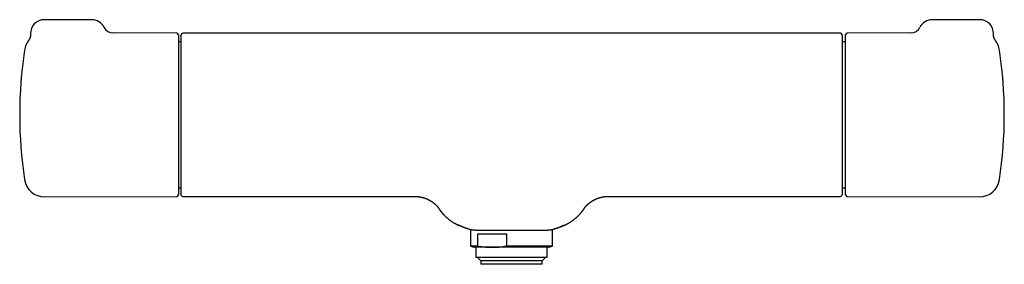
# Model space of a CAD drawing. Header units: millimetres. Extents: x 8 to 808, y 12 to 392.
# Tile 3 of 6: x 243 to 532, y 320 to 392. Entities that reach past the tile are written whole.
import ezdxf

# ---------------------------------------------------------------- set-up
doc = ezdxf.new("R2010")
doc.units = ezdxf.units.MM

msp = doc.modelspace()

# ---------------------------------------------------------------- linework, layer by layer
at = {"color": 7, "linetype": 'Continuous', "lineweight": 30}
for p, q in [((263.81, 392.45), (249.81, 392.45)), ((524.98, 392.45), (510.98, 392.45)), ((288.82, 388.45), (270.08, 388.53)), ((483.96, 388.46), (290.56, 388.46)), ((483.96, 388.46), (483.96, 388.46)), ((504.71, 388.53), (485.98, 388.45)), ((289.31, 387.95), (289.31, 340.94)), ((290.06, 385.96), (289.31, 385.96)), ((485.48, 385.96), (484.46, 385.96)), ((485.48, 340.94), (485.48, 387.95)), ((529.59, 386.28), (529.59, 386.28)), ((289.31, 342.93), (290.06, 342.93)), ((484.46, 342.93), (485.48, 342.93)), ((249.98, 340.28), (288.82, 340.44)), ((290.56, 340.44), (358.8, 340.44)), ((358.8, 340.44), (358.8, 340.44)), ((415.71, 340.44), (483.96, 340.44)), ((415.71, 340.44), (415.71, 340.44)), ((485.98, 340.44), (524.81, 340.28)), ((365.56, 337.35), (365.53, 337.39)), ((408.95, 337.35), (408.98, 337.39)), ((375.21, 330.72), (375.21, 325.83)), ((399.31, 325.83), (399.31, 330.72)), ((402.57, 331.83), (402.59, 331.84)), ((377.33, 329.45), (385.74, 329.45)), ((377.33, 325.83), (377.33, 329.45)), ((385.74, 329.45), (385.74, 325.83)), ((375.21, 325.83), (376.26, 325.45)), ((377.33, 325.83), (375.21, 325.83)), ((381.54, 325.45), (376.26, 325.45)), ((376.76, 325.45), (376.76, 322.45)), ((398.26, 325.45), (381.54, 325.45)), ((399.31, 325.83), (385.74, 325.83)), ((397.76, 322.45), (397.76, 325.45)), ((398.26, 325.45), (399.31, 325.83)), ((397.76, 322.45), (376.76, 322.45)), ((377.26, 322.45), (378.26, 321.45)), ((378.26, 321.45), (378.26, 320.45)), ((396.26, 321.45), (378.26, 321.45)), ((396.26, 321.45), (397.26, 322.45)), ((396.26, 320.45), (396.26, 321.45)), ((396.26, 320.45), (378.26, 320.45))]:
    msp.add_line(p, q, dxfattribs=at)
for centre, radius, start, end in [((249.81, 388.45), 4, 90, 182.7537), ((263.81, 388.45), 4, 26.1406, 90), ((510.98, 388.45), 4, 90, 153.8604), ((524.98, 388.45), 4, 357.2463, 90), ((270.1, 391.53), 3, 206.1371, 269.725), ((288.81, 387.95), 0.5, 0, 89.75), ((290.56, 387.96), 0.5, 90.0032, 179.9544), ((483.96, 387.96), 0.5, 0.0039, 90.0032), ((485.98, 387.95), 0.5, 90.25, 180), ((504.69, 391.53), 3, 270.2749, 333.8616), ((249.95, 382.62), 6, 142.392, 171.5732), ((524.84, 382.62), 6, 8.4268, 37.6087), ((372.61, 364.45), 130, 171.5732, 188.4268), ((402.18, 364.45), 130, 351.5732, 8.4268), ((249.95, 346.28), 6, 188.4268, 270.25), ((524.84, 346.28), 6, 269.75, 351.5732), ((288.81, 340.94), 0.5, 270.25, 0), ((290.56, 340.94), 0.5, 180, 270.0007), ((483.96, 340.94), 0.5, 269.9997, 359.9999), ((485.98, 340.94), 0.5, 180, 269.75), ((265.89, 82.75), 270.72, 66.7193, 66.9411), ((512.42, 73.88), 280.36, 113.0627, 113.2768)]:
    msp.add_arc(centre, radius, start, end, dxfattribs=at)
for points, knots in [([(245.82, 388.25), (245.82, 388.23), (245.82, 388.17), (245.82, 388.08), (245.82, 387.99), (245.81, 387.9), (245.81, 387.82), (245.8, 387.73), (245.79, 387.64), (245.77, 387.56), (245.75, 387.48), (245.73, 387.39), (245.71, 387.31), (245.69, 387.23), (245.66, 387.15), (245.64, 387.07), (245.61, 386.99), (245.58, 386.92), (245.54, 386.84), (245.51, 386.77), (245.47, 386.7), (245.43, 386.63), (245.4, 386.57), (245.36, 386.5), (245.32, 386.44), (245.27, 386.38), (245.24, 386.33), (245.21, 386.3), (245.2, 386.28)], [0, 0, 0, 0, 0.041705, 0.083405, 0.124968, 0.166387, 0.207655, 0.248762, 0.2897, 0.330458, 0.371024, 0.411386, 0.451528, 0.491432, 0.531081, 0.570451, 0.609517, 0.648249, 0.686613, 0.724568, 0.762067, 0.799053, 0.835457, 0.871198, 0.906174, 0.940259, 0.973299, 1, 1, 1, 1]), ([(529.59, 386.28), (529.58, 386.3), (529.55, 386.34), (529.51, 386.4), (529.46, 386.46), (529.42, 386.53), (529.37, 386.61), (529.33, 386.68), (529.29, 386.76), (529.26, 386.83), (529.22, 386.91), (529.19, 386.99), (529.16, 387.07), (529.13, 387.15), (529.1, 387.24), (529.08, 387.32), (529.05, 387.41), (529.03, 387.49), (529.02, 387.58), (529, 387.67), (528.99, 387.75), (528.98, 387.84), (528.98, 387.93), (528.97, 388.02), (528.97, 388.1), (528.97, 388.18), (528.97, 388.23), (528.97, 388.25)], [0, 0, 0, 0, 0.032344, 0.068897, 0.106926, 0.145942, 0.185627, 0.225778, 0.266265, 0.306999, 0.347921, 0.388988, 0.430169, 0.471442, 0.51279, 0.554201, 0.595663, 0.63717, 0.678713, 0.72029, 0.761894, 0.803523, 0.845174, 0.886843, 0.92853, 0.970233, 1, 1, 1, 1]), ([(290.06, 346.52), (290.06, 346.64), (290.06, 346.86), (290.06, 347.21), (290.06, 347.57), (290.06, 347.93), (290.06, 348.29), (290.06, 348.63), (290.06, 348.95), (290.06, 349.28), (290.06, 349.62), (290.06, 349.95), (290.06, 350.32), (290.06, 350.73), (290.06, 351.18), (290.06, 351.63), (290.06, 352.09), (290.06, 352.55), (290.06, 353.01), (290.06, 353.47), (290.06, 353.93), (290.06, 354.4), (290.06, 354.87), (290.06, 355.35), (290.06, 355.83), (290.06, 356.31), (290.06, 356.8), (290.06, 357.31), (290.06, 357.82), (290.06, 358.35), (290.06, 358.87), (290.06, 359.41), (290.06, 359.93), (290.06, 360.45), (290.06, 360.97), (290.06, 361.48), (290.06, 362), (290.06, 362.51), (290.06, 363.03), (290.06, 363.55), (290.06, 364.07), (290.06, 364.59), (290.06, 365.12), (290.06, 365.66), (290.06, 366.2), (290.06, 366.75), (290.06, 367.29), (290.06, 367.82), (290.06, 368.34), (290.06, 368.85), (290.06, 369.36), (290.06, 369.87), (290.06, 370.37), (290.06, 370.88), (290.06, 371.37), (290.06, 371.87), (290.06, 372.36), (290.06, 372.83), (290.06, 373.27), (290.06, 373.69), (290.06, 374.1), (290.06, 374.52), (290.06, 374.93), (290.06, 375.35), (290.06, 375.79), (290.06, 376.24), (290.06, 376.69), (290.06, 377.13), (290.06, 377.56), (290.06, 377.99), (290.06, 378.41), (290.06, 378.83), (290.06, 379.23), (290.06, 379.62), (290.06, 379.98), (290.06, 380.32), (290.06, 380.65), (290.06, 380.98), (290.06, 381.3), (290.06, 381.63), (290.06, 381.96), (290.06, 382.31), (290.06, 382.64), (290.06, 382.97), (290.06, 383.28), (290.06, 383.59), (290.06, 383.89), (290.06, 384.17), (290.06, 384.45), (290.06, 384.73), (290.06, 384.99), (290.06, 385.25), (290.06, 385.5), (290.06, 385.74), (290.06, 385.97), (290.06, 386.17), (290.06, 386.37), (290.06, 386.55), (290.06, 386.72), (290.06, 386.89), (290.06, 387.04), (290.06, 387.18), (290.06, 387.3), (290.06, 387.42), (290.06, 387.53), (290.06, 387.63), (290.06, 387.71), (290.06, 387.79), (290.06, 387.85), (290.06, 387.9), (290.06, 387.93), (290.06, 387.95), (290.06, 387.96), (290.06, 387.96), (290.06, 387.96)], [0, 0, 0, 0, 0.009058, 0.01812, 0.027183, 0.036245, 0.045303, 0.052912, 0.060521, 0.06813, 0.075621, 0.083113, 0.090604, 0.100127, 0.109653, 0.11918, 0.128707, 0.138229, 0.147287, 0.156349, 0.165412, 0.174474, 0.183532, 0.19259, 0.201652, 0.210715, 0.219776, 0.228834, 0.238361, 0.24789, 0.257422, 0.266952, 0.276478, 0.285539, 0.294603, 0.303669, 0.312733, 0.321794, 0.330855, 0.33992, 0.348986, 0.358051, 0.367112, 0.376642, 0.386175, 0.395709, 0.405242, 0.414771, 0.423824, 0.432879, 0.441936, 0.450992, 0.460044, 0.469097, 0.478153, 0.48721, 0.496266, 0.505319, 0.513249, 0.521182, 0.529116, 0.537051, 0.544984, 0.552914, 0.56197, 0.57103, 0.580091, 0.589151, 0.598207, 0.607264, 0.616324, 0.625385, 0.634446, 0.643502, 0.651434, 0.659368, 0.667304, 0.67524, 0.683175, 0.691106, 0.70018, 0.709257, 0.718335, 0.727413, 0.736486, 0.74556, 0.754637, 0.763715, 0.772791, 0.781865, 0.791404, 0.800946, 0.81049, 0.820033, 0.829571, 0.838659, 0.84775, 0.856843, 0.865934, 0.875022, 0.884109, 0.893201, 0.902293, 0.911384, 0.920472, 0.930032, 0.939596, 0.949161, 0.958724, 0.968284, 0.977738, 0.987195, 0.996651, 1, 1, 1, 1]), ([(484.46, 387.96), (484.46, 387.96), (484.46, 387.96), (484.46, 387.95), (484.46, 387.93), (484.46, 387.89), (484.46, 387.85), (484.46, 387.79), (484.46, 387.72), (484.46, 387.64), (484.46, 387.54), (484.46, 387.43), (484.46, 387.31), (484.46, 387.18), (484.46, 387.04), (484.46, 386.9), (484.46, 386.74), (484.46, 386.57), (484.46, 386.38), (484.46, 386.19), (484.46, 385.99), (484.46, 385.78), (484.46, 385.55), (484.46, 385.31), (484.46, 385.06), (484.46, 384.79), (484.46, 384.51), (484.46, 384.22), (484.46, 383.92), (484.46, 383.62), (484.46, 383.32), (484.46, 383.03), (484.46, 382.73), (484.46, 382.42), (484.46, 382.1), (484.46, 381.78), (484.46, 381.44), (484.46, 381.11), (484.46, 380.78), (484.46, 380.46), (484.46, 380.13), (484.46, 379.8), (484.46, 379.46), (484.46, 379.14), (484.46, 378.85), (484.46, 378.57), (484.46, 378.3), (484.46, 377.98), (484.46, 377.62), (484.46, 377.22), (484.46, 376.81), (484.46, 376.39), (484.46, 375.97), (484.46, 375.54), (484.46, 375.11), (484.46, 374.69), (484.46, 374.27), (484.46, 373.87), (484.46, 373.46), (484.46, 373.05), (484.46, 372.63), (484.46, 372.25), (484.46, 371.89), (484.46, 371.57), (484.46, 371.24), (484.46, 370.87), (484.46, 370.45), (484.46, 369.98), (484.46, 369.5), (484.46, 369.03), (484.46, 368.55), (484.46, 368.07), (484.46, 367.58), (484.46, 367.11), (484.46, 366.66), (484.46, 366.21), (484.46, 365.77), (484.46, 365.33), (484.46, 364.88), (484.46, 364.47), (484.46, 364.1), (484.46, 363.76), (484.46, 363.41), (484.46, 363.08), (484.46, 362.75), (484.46, 362.42), (484.46, 362.1), (484.46, 361.74), (484.46, 361.35), (484.46, 360.92), (484.46, 360.49), (484.46, 360.06), (484.46, 359.64), (484.46, 359.21), (484.46, 358.78), (484.46, 358.35), (484.46, 357.92), (484.46, 357.5), (484.46, 357.07), (484.46, 356.68), (484.46, 356.33), (484.46, 356.01), (484.46, 355.69), (484.46, 355.38), (484.46, 355.07), (484.46, 354.77), (484.46, 354.48), (484.46, 354.15), (484.46, 353.8), (484.46, 353.41), (484.46, 353.03), (484.46, 352.65), (484.46, 352.28), (484.46, 351.91), (484.46, 351.54), (484.46, 351.17), (484.46, 350.8), (484.46, 350.44), (484.46, 350.09), (484.46, 349.76), (484.46, 349.47), (484.46, 349.21), (484.46, 348.95), (484.46, 348.65), (484.46, 348.31), (484.46, 347.94), (484.46, 347.57), (484.46, 347.21), (484.46, 346.86), (484.46, 346.64), (484.46, 346.52)], [0, 0, 0, 0, 0.004969, 0.013997, 0.023014, 0.032032, 0.041067, 0.050102, 0.059467, 0.068832, 0.078197, 0.087605, 0.097015, 0.106423, 0.115426, 0.12443, 0.133433, 0.142477, 0.151521, 0.160564, 0.169582, 0.178599, 0.187634, 0.19667, 0.206173, 0.215678, 0.225182, 0.234731, 0.244282, 0.253831, 0.262293, 0.270756, 0.279219, 0.287681, 0.296201, 0.304723, 0.313245, 0.321765, 0.329499, 0.337233, 0.344966, 0.352725, 0.360484, 0.368243, 0.374206, 0.38017, 0.386139, 0.392108, 0.40056, 0.409014, 0.417468, 0.42592, 0.43443, 0.442941, 0.451453, 0.459962, 0.467684, 0.475407, 0.48313, 0.490877, 0.498625, 0.506373, 0.512327, 0.518282, 0.524241, 0.530201, 0.538662, 0.547126, 0.555589, 0.564051, 0.57257, 0.581092, 0.589613, 0.598132, 0.605863, 0.613594, 0.621325, 0.62908, 0.636836, 0.644591, 0.650552, 0.656512, 0.662477, 0.668443, 0.674107, 0.679772, 0.685441, 0.69111, 0.698666, 0.706222, 0.713778, 0.721357, 0.728936, 0.736515, 0.744263, 0.752012, 0.75976, 0.767533, 0.775306, 0.783079, 0.789054, 0.795029, 0.801009, 0.806989, 0.812656, 0.818323, 0.823995, 0.829666, 0.837225, 0.844785, 0.852344, 0.859926, 0.867509, 0.875092, 0.882845, 0.8906, 0.898353, 0.906132, 0.913911, 0.921689, 0.927669, 0.93365, 0.939635, 0.94562, 0.954663, 0.963707, 0.97275, 0.981833, 0.990917, 1, 1, 1, 1]), ([(290.06, 340.94), (290.06, 340.94), (290.06, 340.94), (290.06, 340.94), (290.06, 340.96), (290.06, 340.99), (290.06, 341.03), (290.06, 341.07), (290.06, 341.12), (290.06, 341.18), (290.06, 341.25), (290.06, 341.32), (290.06, 341.41), (290.06, 341.5), (290.06, 341.6), (290.06, 341.71), (290.06, 341.84), (290.06, 341.96), (290.06, 342.11), (290.06, 342.27), (290.06, 342.45), (290.06, 342.64), (290.06, 342.84), (290.06, 343.04), (290.06, 343.23), (290.06, 343.42), (290.06, 343.62), (290.06, 343.83), (290.06, 344.04), (290.06, 344.27), (290.06, 344.54), (290.06, 344.83), (290.06, 345.14), (290.06, 345.46), (290.06, 345.75), (290.06, 346.03), (290.06, 346.27), (290.06, 346.44), (290.06, 346.52)], [0, 0, 0, 0, 0.002474, 0.033881, 0.065293, 0.0967, 0.128096, 0.154465, 0.180837, 0.207206, 0.233175, 0.259146, 0.285115, 0.312614, 0.340124, 0.367638, 0.395153, 0.422662, 0.450161, 0.481558, 0.512966, 0.544379, 0.575787, 0.607184, 0.633556, 0.65993, 0.686302, 0.712268, 0.738237, 0.764204, 0.797207, 0.830224, 0.863245, 0.896261, 0.929264, 0.952842, 0.976422, 1, 1, 1, 1]), ([(484.46, 346.52), (484.46, 346.41), (484.46, 346.19), (484.46, 345.87), (484.46, 345.55), (484.46, 345.25), (484.46, 344.97), (484.46, 344.71), (484.46, 344.48), (484.46, 344.25), (484.46, 344.04), (484.46, 343.83), (484.46, 343.61), (484.46, 343.38), (484.46, 343.14), (484.46, 342.91), (484.46, 342.7), (484.46, 342.5), (484.46, 342.32), (484.46, 342.15), (484.46, 341.99), (484.46, 341.84), (484.46, 341.7), (484.46, 341.58), (484.46, 341.46), (484.46, 341.36), (484.46, 341.27), (484.46, 341.18), (484.46, 341.11), (484.46, 341.05), (484.46, 341), (484.46, 340.97), (484.46, 340.95), (484.46, 340.94), (484.46, 340.94), (484.46, 340.94)], [0, 0, 0, 0, 0.031358, 0.062728, 0.094102, 0.125472, 0.15683, 0.18317, 0.209513, 0.235853, 0.261785, 0.28772, 0.313652, 0.346617, 0.379595, 0.412577, 0.445554, 0.478519, 0.509877, 0.541247, 0.572621, 0.603991, 0.635349, 0.666707, 0.698076, 0.72945, 0.760819, 0.792177, 0.825156, 0.858147, 0.891143, 0.924134, 0.957113, 0.989179, 1, 1, 1, 1]), ([(358.8, 340.44), (358.82, 340.44), (358.89, 340.44), (359.01, 340.43), (359.17, 340.43), (359.32, 340.42), (359.48, 340.41), (359.64, 340.4), (359.79, 340.38), (359.95, 340.36), (360.1, 340.34), (360.26, 340.32), (360.41, 340.29), (360.56, 340.26), (360.71, 340.23), (360.86, 340.2), (361.01, 340.16), (361.16, 340.12), (361.31, 340.08), (361.46, 340.03), (361.6, 339.99), (361.75, 339.94), (361.89, 339.89), (362.03, 339.84), (362.17, 339.78), (362.31, 339.72), (362.45, 339.66), (362.58, 339.6), (362.72, 339.54), (362.85, 339.47), (362.97, 339.41), (363.1, 339.34), (363.22, 339.27), (363.34, 339.21), (363.46, 339.14), (363.57, 339.07), (363.68, 338.99), (363.79, 338.92), (363.89, 338.85), (363.99, 338.79), (364.09, 338.72), (364.18, 338.65), (364.26, 338.59), (364.34, 338.52), (364.42, 338.46), (364.49, 338.4), (364.56, 338.34), (364.63, 338.29), (364.69, 338.23), (364.75, 338.18), (364.81, 338.13), (364.86, 338.08), (364.91, 338.04), (364.96, 337.99), (365.01, 337.95), (365.05, 337.9), (365.09, 337.86), (365.13, 337.82), (365.17, 337.79), (365.21, 337.75), (365.24, 337.71), (365.27, 337.68), (365.3, 337.65), (365.33, 337.61), (365.36, 337.58), (365.39, 337.55), (365.42, 337.52), (365.44, 337.5), (365.47, 337.47), (365.49, 337.44), (365.51, 337.42), (365.53, 337.4), (365.55, 337.37), (365.57, 337.35), (365.59, 337.33), (365.6, 337.31), (365.62, 337.29), (365.63, 337.28), (365.64, 337.26), (365.66, 337.25), (365.67, 337.23), (365.67, 337.22), (365.68, 337.21), (365.69, 337.21), (365.69, 337.21), (365.69, 337.2), (365.7, 337.19), (365.7, 337.19), (365.7, 337.19), (365.7, 337.19), (365.7, 337.19)], [0, 0, 0, 0, 0.005206, 0.020703, 0.036185, 0.05165, 0.067099, 0.082531, 0.097944, 0.113339, 0.128714, 0.144068, 0.159401, 0.17471, 0.189994, 0.205252, 0.220482, 0.235681, 0.250847, 0.265977, 0.281067, 0.296113, 0.31111, 0.326052, 0.340932, 0.355742, 0.370472, 0.38511, 0.399643, 0.414055, 0.428326, 0.442435, 0.456357, 0.470066, 0.483532, 0.496796, 0.510578, 0.523392, 0.535901, 0.548067, 0.559875, 0.571313, 0.582378, 0.59307, 0.603397, 0.613371, 0.623007, 0.632325, 0.641346, 0.650094, 0.658594, 0.666869, 0.674946, 0.68285, 0.690606, 0.698241, 0.705778, 0.713244, 0.720661, 0.728057, 0.735453, 0.74287, 0.750329, 0.757854, 0.76547, 0.773201, 0.78107, 0.789103, 0.797325, 0.805759, 0.814433, 0.82337, 0.832596, 0.842138, 0.852021, 0.862271, 0.872914, 0.883976, 0.895481, 0.907454, 0.919919, 0.932896, 0.946407, 0.954809, 0.959552, 0.964337, 0.973284, 0.982608, 0.992509, 1, 1, 1, 1]), ([(408.81, 337.19), (408.81, 337.19), (408.81, 337.19), (408.81, 337.19), (408.81, 337.19), (408.82, 337.2), (408.82, 337.21), (408.83, 337.21), (408.83, 337.21), (408.83, 337.22), (408.84, 337.23), (408.85, 337.24), (408.86, 337.25), (408.88, 337.27), (408.89, 337.29), (408.91, 337.31), (408.92, 337.33), (408.94, 337.35), (408.96, 337.38), (408.98, 337.4), (409.01, 337.43), (409.03, 337.45), (409.06, 337.48), (409.08, 337.51), (409.11, 337.54), (409.14, 337.57), (409.17, 337.61), (409.2, 337.64), (409.24, 337.68), (409.27, 337.72), (409.31, 337.75), (409.35, 337.79), (409.39, 337.83), (409.43, 337.88), (409.48, 337.92), (409.52, 337.97), (409.57, 338.01), (409.63, 338.06), (409.68, 338.11), (409.74, 338.17), (409.8, 338.22), (409.87, 338.28), (409.94, 338.34), (410.01, 338.4), (410.09, 338.46), (410.17, 338.53), (410.26, 338.59), (410.35, 338.66), (410.45, 338.73), (410.55, 338.81), (410.66, 338.88), (410.77, 338.96), (410.89, 339.03), (411.01, 339.11), (411.14, 339.19), (411.27, 339.26), (411.39, 339.33), (411.52, 339.4), (411.65, 339.47), (411.78, 339.53), (411.92, 339.6), (412.05, 339.66), (412.19, 339.72), (412.33, 339.78), (412.48, 339.84), (412.63, 339.89), (412.79, 339.95), (412.95, 340), (413.11, 340.05), (413.27, 340.1), (413.43, 340.14), (413.6, 340.18), (413.76, 340.22), (413.92, 340.26), (414.09, 340.29), (414.25, 340.32), (414.42, 340.34), (414.58, 340.37), (414.75, 340.39), (414.91, 340.4), (415.08, 340.41), (415.25, 340.43), (415.41, 340.43), (415.57, 340.44), (415.67, 340.44), (415.71, 340.44)], [0, 0, 0, 0, 0.006467, 0.016545, 0.026035, 0.034987, 0.043447, 0.047265, 0.051439, 0.055696, 0.070089, 0.084039, 0.097405, 0.110208, 0.122475, 0.134232, 0.145511, 0.156343, 0.166759, 0.176792, 0.186475, 0.19584, 0.20492, 0.213747, 0.222354, 0.230771, 0.239031, 0.247163, 0.2552, 0.263171, 0.271107, 0.279038, 0.28699, 0.294988, 0.303063, 0.311246, 0.319568, 0.32806, 0.336754, 0.345683, 0.354879, 0.364373, 0.374199, 0.384388, 0.394969, 0.405969, 0.417413, 0.42932, 0.441702, 0.454564, 0.467902, 0.481703, 0.495942, 0.510586, 0.525595, 0.539328, 0.554867, 0.568997, 0.582776, 0.598274, 0.612809, 0.627431, 0.642124, 0.658552, 0.67336, 0.689854, 0.706408, 0.722972, 0.739537, 0.7561, 0.772655, 0.789201, 0.805735, 0.822256, 0.838762, 0.855253, 0.871728, 0.888187, 0.90463, 0.921057, 0.937467, 0.953862, 0.97024, 0.986603, 1, 1, 1, 1]), ([(365.73, 337.11), (365.73, 337.1), (365.78, 337.03), (365.84, 336.94), (365.91, 336.83), (365.95, 336.76), (366, 336.7), (366.04, 336.64), (366.08, 336.58), (366.12, 336.53), (366.16, 336.47), (366.19, 336.43), (366.21, 336.4), (366.23, 336.37), (366.25, 336.34), (366.28, 336.31), (366.31, 336.27), (366.34, 336.22), (366.39, 336.16), (366.43, 336.1), (366.48, 336.03), (366.55, 335.95), (366.63, 335.85), (366.71, 335.74), (366.79, 335.65), (366.87, 335.56), (366.94, 335.47), (367.01, 335.4), (367.06, 335.34), (367.1, 335.29), (367.14, 335.25), (367.18, 335.21), (367.21, 335.16), (367.25, 335.13), (367.27, 335.1), (367.29, 335.08), (367.31, 335.06), (367.32, 335.05), (367.34, 335.03), (367.37, 335), (367.41, 334.96), (367.45, 334.92), (367.49, 334.87), (367.54, 334.82), (367.6, 334.76), (367.67, 334.69), (367.76, 334.6), (367.85, 334.52), (367.94, 334.43), (368.03, 334.35), (368.12, 334.26), (368.25, 334.15), (368.42, 334), (368.63, 333.83), (368.85, 333.65), (369.07, 333.48), (369.3, 333.31), (369.53, 333.15), (369.76, 332.99), (370, 332.84), (370.21, 332.71), (370.39, 332.6), (370.55, 332.51), (370.72, 332.42), (370.89, 332.33), (371.07, 332.23), (371.23, 332.15), (371.38, 332.08), (371.51, 332.02), (371.63, 331.96), (371.74, 331.91), (371.85, 331.87), (371.92, 331.84), (371.95, 331.82)], [0, 0, 0, 0, 0.001441, 0.030993, 0.040125, 0.049188, 0.058188, 0.067127, 0.075484, 0.084647, 0.092387, 0.098703, 0.103593, 0.106872, 0.111078, 0.116315, 0.122588, 0.13005, 0.13861, 0.148289, 0.158485, 0.168351, 0.186789, 0.204034, 0.218437, 0.231909, 0.245468, 0.259707, 0.266732, 0.273938, 0.281333, 0.28883, 0.29555, 0.301243, 0.305633, 0.309045, 0.311585, 0.314282, 0.317367, 0.322705, 0.328976, 0.336122, 0.343691, 0.351657, 0.360101, 0.374163, 0.389209, 0.404654, 0.419908, 0.434928, 0.449757, 0.464431, 0.497393, 0.530478, 0.563889, 0.597714, 0.632148, 0.666351, 0.699983, 0.733298, 0.766631, 0.789024, 0.811641, 0.834506, 0.857873, 0.882032, 0.906101, 0.924136, 0.941325, 0.95757, 0.972776, 0.986943, 1, 1, 1, 1]), ([(402.57, 331.83), (402.58, 331.83), (402.61, 331.85), (402.66, 331.87), (402.7, 331.89), (402.75, 331.91), (402.8, 331.93), (402.84, 331.95), (402.87, 331.96), (402.9, 331.97), (402.93, 331.99), (402.96, 332), (403, 332.02), (403.05, 332.04), (403.11, 332.07), (403.19, 332.11), (403.27, 332.15), (403.37, 332.2), (403.48, 332.25), (403.6, 332.32), (403.73, 332.39), (403.88, 332.47), (404.02, 332.55), (404.17, 332.64), (404.34, 332.74), (404.54, 332.86), (404.76, 333), (404.98, 333.15), (405.18, 333.29), (405.35, 333.41), (405.5, 333.52), (405.65, 333.64), (405.8, 333.76), (405.95, 333.88), (406.08, 334), (406.21, 334.1), (406.34, 334.22), (406.48, 334.34), (406.62, 334.47), (406.73, 334.59), (406.83, 334.68), (406.89, 334.74), (406.95, 334.8), (407, 334.85), (407.05, 334.9), (407.08, 334.94), (407.11, 334.97), (407.14, 334.99), (407.16, 335.01), (407.17, 335.03), (407.19, 335.05), (407.21, 335.08), (407.24, 335.1), (407.27, 335.14), (407.31, 335.18), (407.35, 335.23), (407.41, 335.28), (407.46, 335.35), (407.53, 335.43), (407.6, 335.51), (407.67, 335.59), (407.74, 335.67), (407.81, 335.75), (407.87, 335.83), (407.93, 335.9), (407.98, 335.97), (408.03, 336.04), (408.09, 336.11), (408.14, 336.18), (408.18, 336.24), (408.23, 336.3), (408.26, 336.35), (408.3, 336.39), (408.33, 336.44), (408.36, 336.48), (408.4, 336.54), (408.44, 336.59), (408.48, 336.66), (408.53, 336.72), (408.58, 336.79), (408.63, 336.87), (408.68, 336.95), (408.73, 337.03), (408.76, 337.08), (408.78, 337.11)], [0, 0, 0, 0, 0.007065, 0.013425, 0.019187, 0.026036, 0.032185, 0.037533, 0.042116, 0.045958, 0.049086, 0.05208, 0.058114, 0.064831, 0.072198, 0.083026, 0.094884, 0.107697, 0.121401, 0.138808, 0.157359, 0.177064, 0.197732, 0.218447, 0.239132, 0.270255, 0.301724, 0.333824, 0.366814, 0.388158, 0.410144, 0.432929, 0.456679, 0.481367, 0.501061, 0.521252, 0.542187, 0.564106, 0.58724, 0.611985, 0.622912, 0.633519, 0.643601, 0.652931, 0.660879, 0.667517, 0.672655, 0.67676, 0.679872, 0.682666, 0.685785, 0.689561, 0.694326, 0.700108, 0.706866, 0.714555, 0.723126, 0.734292, 0.746531, 0.759582, 0.772069, 0.785939, 0.798825, 0.810816, 0.821983, 0.832382, 0.842058, 0.853348, 0.86351, 0.872783, 0.881292, 0.889054, 0.896081, 0.902377, 0.909035, 0.916353, 0.924956, 0.934869, 0.944138, 0.954332, 0.96546, 0.976972, 0.988506, 1, 1, 1, 1]), ([(374.84, 330.79), (374.83, 330.79), (374.71, 330.82), (374.5, 330.87), (374.2, 330.95), (373.91, 331.04), (373.61, 331.14), (373.31, 331.25), (373.03, 331.36), (372.76, 331.48), (372.5, 331.6), (372.23, 331.73), (371.96, 331.87), (371.77, 331.98), (371.67, 332.04), (371.65, 332.05)], [0, 0, 0, 0, 0.011224, 0.100971, 0.190735, 0.280482, 0.372284, 0.464104, 0.555905, 0.637225, 0.718545, 0.807636, 0.896744, 0.985835, 1, 1, 1, 1]), ([(374.84, 330.79), (374.87, 330.79), (374.95, 330.77), (375.09, 330.74), (375.27, 330.7), (375.45, 330.67), (375.62, 330.64), (375.8, 330.62), (375.98, 330.6), (376.16, 330.58), (376.34, 330.56), (376.52, 330.55), (376.7, 330.54), (376.87, 330.53), (377.05, 330.53), (377.18, 330.52), (377.24, 330.52), (377.26, 330.52)], [0, 0, 0, 0, 0.031779, 0.105522, 0.179335, 0.253197, 0.327087, 0.400982, 0.474857, 0.548693, 0.622469, 0.696169, 0.769773, 0.843264, 0.917348, 0.985139, 1, 1, 1, 1]), ([(377.26, 330.52), (377.3, 330.52), (377.43, 330.52), (377.74, 330.52), (381.69, 330.52), (387.41, 330.52), (393.41, 330.52), (395.89, 330.52), (396.68, 330.52), (397.04, 330.52), (397.22, 330.52), (397.26, 330.52)], [0, 0, 0, 0, 0.007267, 0.018957, 0.046108, 0.600067, 0.877046, 0.946291, 0.972258, 0.995272, 1, 1, 1, 1]), ([(397.26, 330.52), (397.31, 330.52), (397.41, 330.52), (397.57, 330.53), (397.75, 330.53), (397.92, 330.54), (398.1, 330.56), (398.28, 330.57), (398.46, 330.59), (398.64, 330.61), (398.81, 330.63), (398.99, 330.66), (399.17, 330.69), (399.34, 330.72), (399.51, 330.76), (399.62, 330.78), (399.67, 330.79)], [0, 0, 0, 0, 0.06202, 0.130574, 0.2007, 0.274312, 0.347828, 0.421272, 0.49467, 0.568045, 0.641421, 0.714813, 0.788247, 0.861745, 0.935333, 1, 1, 1, 1]), ([(402.87, 332.05), (402.81, 332.02), (402.69, 331.95), (402.5, 331.84), (402.29, 331.74), (402.08, 331.63), (401.87, 331.53), (401.65, 331.43), (401.42, 331.34), (401.17, 331.24), (400.94, 331.15), (400.73, 331.08), (400.54, 331.02), (400.35, 330.97), (400.14, 330.91), (399.92, 330.85), (399.75, 330.81), (399.67, 330.79)], [0, 0, 0, 0, 0.056079, 0.123161, 0.190244, 0.258738, 0.327233, 0.395855, 0.464476, 0.545416, 0.626408, 0.683046, 0.739683, 0.796391, 0.853099, 0.929232, 1, 1, 1, 1]), ([(377.33, 325.83), (377.45, 325.81), (377.73, 325.76), (378.17, 325.69), (378.65, 325.63), (379.12, 325.57), (379.6, 325.53), (380.09, 325.49), (380.57, 325.47), (381.05, 325.45), (381.37, 325.45), (381.54, 325.45)], [0, 0, 0, 0, 0.085698, 0.199668, 0.313637, 0.42772, 0.541803, 0.656276, 0.770749, 0.885375, 1, 1, 1, 1]), ([(381.54, 325.45), (381.71, 325.45), (382.06, 325.45), (382.59, 325.47), (383.11, 325.5), (383.64, 325.54), (384.16, 325.6), (384.69, 325.66), (385.21, 325.74), (385.56, 325.8), (385.74, 325.83)], [0, 0, 0, 0, 0.1245433, 0.2490868, 0.3738286, 0.4985709, 0.6238525, 0.7491348, 0.874567, 1, 1, 1, 1])]:
    msp.add_open_spline(points, degree=3, knots=knots, dxfattribs=at)

doc.saveas('drawing.dxf')
